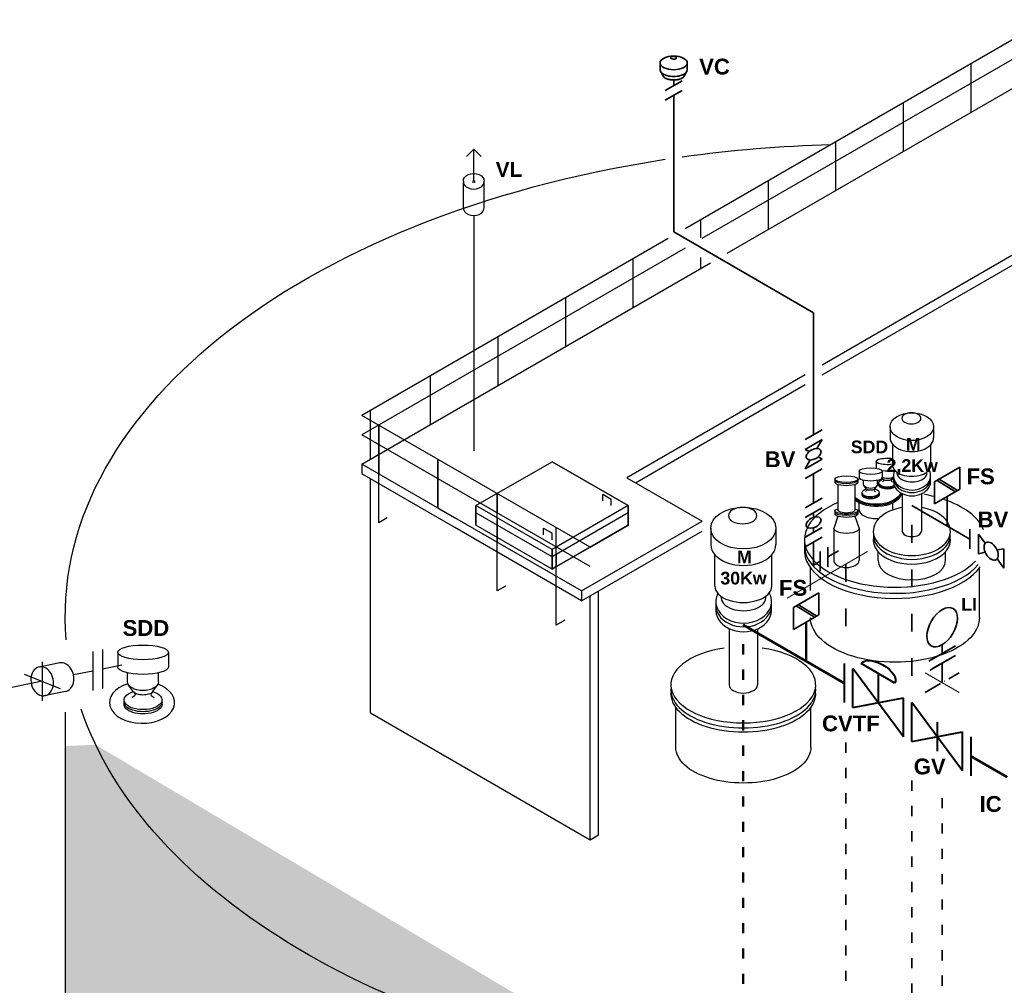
# Model space of a CAD drawing. Header units: millimetres. Extents: x 222 to 2461, y -1493 to 72.
# Tile 23 of 27: x 1426 to 1659, y -156 to 72. Entities that reach past the tile are written whole.
import ezdxf

# ---------------------------------------------------------------- set-up
doc = ezdxf.new("R2010")
doc.units = ezdxf.units.MM
doc.linetypes.add('ACAD_ISO03W100', pattern=[30, 12, -18])
doc.linetypes.add('ACAD_ISO10W100', pattern=[18, 12, -3, 0, -3])
for name, color, linetype, lineweight in [('Achsen', 253, 'ACAD_ISO10W100', 15), ('Armatur-Entleerung', 7, 'Continuous', 30), ('Armaturen-Auslagerung', 7, 'Continuous', 40), ('Armaturenbezeichnung I', 7, 'Continuous', 15), ('Auslagerung', 1, 'Continuous', 50), ('Entleerung', 74, 'Continuous', 35), ('Symbole_70', 7, 'Continuous', 35), ('Text', 7, 'Continuous', 18)]:
    doc.layers.add(name, color=color, linetype=linetype, lineweight=lineweight)
doc.layers.add('effekte', color=7, linetype='Continuous')
doc.layers.add('gebäude', color=8, linetype='Continuous')

msp = doc.modelspace()

# ---------------------------------------------------------------- hatches: boundary and pattern name
at = {"layer": 'effekte'}
h = msp.add_hatch(color=253, dxfattribs=at)
h.set_gradient(color1=(156, 156, 156), rotation=30, tint=1, name='CURVED')
edge = h.paths.add_edge_path()
edge.add_ellipse((1626.68, -291.93), major_axis=(-190, 0), ratio=0.588376, start_angle=360, end_angle=422.0567)
edge.add_ellipse((1626.68, -291.93), major_axis=(190, 0), ratio=0.588376, start_angle=240.3863, end_angle=310.0953)
edge.add_ellipse((1626.68, -291.93), major_axis=(190, 0), ratio=0.588376, start_angle=-49.9047, end_angle=0)
edge.add_line((1816.68, -291.93), (1816.68, -69.08))
edge.add_ellipse((1626.68, -69.08), major_axis=(-190, 0), ratio=0.588376, start_angle=130.0953, end_angle=180, ccw=False)
edge.add_line((1749.05, -154.59), (1749.05, -335.9))
edge.add_ellipse((1626.68, -250.38), major_axis=(190, 0), ratio=0.588376, start_angle=243.6636, end_angle=310.0953, ccw=False)
edge.add_line((1542.39, -350.57), (1542.39, -169.26))
edge.add_ellipse((1626.68, -69.08), major_axis=(-190, 0.08), ratio=0.588517, start_angle=375.841, end_angle=423.6785, ccw=False)
edge.add_line((1443.88, -99.52), (1436.68, -99.79))
edge.add_line((1436.68, -99.79), (1436.68, -291.93))

# ---------------------------------------------------------------- linework, layer by layer
at = {"layer": 'Achsen', "lineweight": 15}
for p, q in [((1533.72, 33.62), (1533.09, 33.98)), ((1533.09, 33.62), (1533.72, 33.98))]:
    msp.add_line(p, q, dxfattribs=at)
at = {"layer": 'Achsen'}
msp.add_line((1648.31, -87.1), (1640.31, -82.49), dxfattribs=at)
at = {"layer": 'Armatur-Entleerung'}
for p, q in [((1530.94, 27.46), (1530.94, 33.71)), ((1535.87, 27.65), (1535.87, 33.71))]:
    msp.add_line(p, q, dxfattribs=at)
at = {"layer": 'Armatur-Entleerung', "extrusion": (0, 0, -1)}
msp.add_ellipse((1533.4, 33.99), major_axis=(-2.47, 0), ratio=0.707107, start_param=6.229713, end_param=9.478251, dxfattribs=at)
at = {"layer": 'Armatur-Entleerung'}
for centre in [(1533.4, 33.8), (1533.4, 27.55)]:
    msp.add_ellipse(centre, major_axis=(-2.47, 0), ratio=0.707107, start_param=6.229713, end_param=9.478251, dxfattribs=at)
at = {"layer": 'Armaturen-Auslagerung', "lineweight": 35, "ltscale": 0.35}
for p, q in [((1609.13, -67), (1615.13, -63.54)), ((1615.13, -63.54), (1615.13, -68.73)), ((1609.13, -72.2), (1609.13, -67)), ((1614.12, -69.31), (1609.75, -66.64)), ((1614.6, -69.04), (1610.26, -66.35)), ((1615.13, -68.73), (1609.13, -72.2))]:
    msp.add_line(p, q, dxfattribs=at)
at = {"layer": 'Armaturen-Auslagerung'}
for p, q in [((1621.13, -80.28), (1621.13, -89.52)), ((1623.13, -90.67), (1623.13, -81.43)), ((1635.13, -97.6), (1623.13, -81.43)), ((1633.13, -84.9), (1625.13, -80.28)), ((1629.13, -82.59), (1629.13, -89.52)), ((1623.13, -90.67), (1635.13, -88.36)), ((1635.13, -97.6), (1635.13, -88.36)), ((1649.13, -105.68), (1637.13, -89.52)), ((1637.13, -98.75), (1637.13, -89.52)), ((1643.13, -94.17), (1643.13, -101.03)), ((1637.13, -98.75), (1649.13, -96.44)), ((1649.13, -105.68), (1649.13, -96.44)), ((1651.13, -97.6), (1651.13, -106.84))]:
    msp.add_line(p, q, dxfattribs=at)
at = {"layer": 'Armaturen-Auslagerung', "extrusion": (3.08149e-33, 6.12303e-17, -1)}
msp.add_ellipse((1629.13, -82.59), major_axis=(4, -2.31), ratio=0.5, start_param=3.141593, end_param=6.283185, dxfattribs=at)
at = {"layer": 'Armaturenbezeichnung I'}
msp.add_line((1626.66, -53.78), (1607.61, -64.78), dxfattribs=at)
at = {"layer": 'Auslagerung'}
for p, q in [((1621.13, -84.9), (1597.23, -71.1)), ((1612.13, -79.7), (1612.13, -70.46)), ((1659.71, -107.17), (1651.13, -102.22))]:
    msp.add_line(p, q, dxfattribs=at)
at = {"layer": 'Auslagerung', "linetype": 'ACAD_ISO03W100', "ltscale": 0.2}
msp.add_line((1597.23, -75.72), (1597.23, -179.53), dxfattribs=at)
at = {"layer": 'Entleerung'}
for p, q in [((1645.47, -47.68), (1645.47, -40.75)), ((1650.9, -50.81), (1637.13, -42.86))]:
    msp.add_line(p, q, dxfattribs=at)
at = {"layer": 'Entleerung', "linetype": 'ACAD_ISO03W100', "ltscale": 0.35}
msp.add_line((1637.13, -47.48), (1637.13, -86.05), dxfattribs=at)
at = {"layer": 'Entleerung', "linetype": 'ACAD_ISO03W100', "ltscale": 0.2}
msp.add_line((1637.13, -107.99), (1637.13, -180.73), dxfattribs=at)
at = {"layer": 'gebäude'}
for p, q in [((1669.17, 72.14), (1583.44, 22.64)), ((1669.17, 67.52), (1587.44, 20.33)), ((1651.17, 50.2), (1651.17, 61.75)), ((1593.44, 16.87), (1669.17, 60.59)), ((1635.17, 40.96), (1635.17, 52.51)), ((1619.17, 31.72), (1619.17, 43.27)), ((1533.4, 41.48), (1531.66, 39.74)), ((1533.4, 33.8), (1533.4, 41.48)), ((1533.4, 41.48), (1535.15, 39.74)), ((1603.17, 22.49), (1603.17, 34.03)), ((1533.4, 25.81), (1533.4, -29.91)), ((1678.96, 26.79), (1615.88, -9.63)), ((1587.17, 20.49), (1587.17, 24.8)), ((1615.88, -11.93), (1678.96, 24.48)), ((1579.44, 20.33), (1506.93, -21.53)), ((1583.44, 18.02), (1506.93, -26.15)), ((1506.93, -33.08), (1589.44, 14.56)), ((1571.18, 4.01), (1571.18, 15.56)), ((1587.17, 13.25), (1587.17, 15.87)), ((1555.18, -5.23), (1555.18, 6.32)), ((1539.18, -14.46), (1539.18, -2.92)), ((1523.18, -23.7), (1523.18, -12.15)), ((1611.88, -11.93), (1569.66, -36.31)), ((1571.66, -37.47), (1611.88, -14.24)), ((1508.93, -31.93), (1508.93, -20.38)), ((1560.93, -52.71), (1506.93, -21.53)), ((1510.93, -23.84), (1510.93, -35.39)), ((1510.93, -46.94), (1510.93, -23.84)), ((1560.93, -57.33), (1506.93, -26.15)), ((1510.93, -30.77), (1510.93, -35.39)), ((1510.93, -35.39), (1510.93, -30.77)), ((1524.93, -31.93), (1524.93, -43.47)), ((1524.93, -36.54), (1524.93, -31.93)), ((1524.93, -31.93), (1524.93, -36.54)), ((1533.93, -42.9), (1551.93, -32.5)), ((1551.93, -32.5), (1569.93, -42.9)), ((1569.93, -42.9), (1551.93, -32.5)), ((1528.93, -45.78), (1506.93, -33.08)), ((1506.93, -33.08), (1506.93, -35.39)), ((1528.93, -48.09), (1506.93, -35.39)), ((1508.93, -91.97), (1508.93, -36.54)), ((1524.93, -43.47), (1524.93, -36.54)), ((1524.93, -36.54), (1524.93, -43.47)), ((1569.66, -36.31), (1587.5, -46.61)), ((1538.93, -63.1), (1538.93, -40.01)), ((1538.93, -51.56), (1538.93, -40.01)), ((1538.93, -40.01), (1538.93, -44.63)), ((1538.93, -44.63), (1538.93, -40.01)), ((1563.93, -41.74), (1563.93, -40.17)), ((1563.93, -40.17), (1565.93, -41.33)), ((1565.93, -42.9), (1565.93, -41.33)), ((1524.93, -43.47), (1528.93, -45.78)), ((1551.93, -53.29), (1533.93, -42.9)), ((1533.93, -47.51), (1533.93, -42.9)), ((1533.93, -47.51), (1533.93, -42.9)), ((1533.93, -42.9), (1533.93, -44.6)), ((1569.93, -42.9), (1551.93, -53.29)), ((1569.93, -42.9), (1569.93, -47.51)), ((1569.93, -44.6), (1569.93, -42.9)), ((1512.93, -45.78), (1510.93, -46.94)), ((1558.93, -63.1), (1528.93, -45.78)), ((1551.93, -54.99), (1533.93, -44.6)), ((1533.93, -44.6), (1533.93, -47.51)), ((1538.93, -45.78), (1538.93, -44.63)), ((1538.93, -47.49), (1538.93, -45.78)), ((1538.93, -45.78), (1538.93, -47.49)), ((1569.93, -44.6), (1551.93, -54.99)), ((1558.93, -63.1), (1587.5, -46.61)), ((1569.93, -47.51), (1569.93, -44.6)), ((1558.93, -65.41), (1528.93, -48.09)), ((1551.93, -57.91), (1533.93, -47.51)), ((1538.93, -47.49), (1538.93, -50.4)), ((1538.93, -50.4), (1538.93, -47.49)), ((1549.93, -49.82), (1549.93, -48.25)), ((1549.93, -48.25), (1551.93, -49.41)), ((1569.93, -47.51), (1551.93, -57.91)), ((1552.93, -71.19), (1552.93, -48.09)), ((1552.93, -59.64), (1552.93, -48.09)), ((1552.93, -52.71), (1552.93, -48.09)), ((1558.93, -65.41), (1587.5, -48.92)), ((1560.93, -52.71), (1569.93, -47.51)), ((1538.93, -51.56), (1538.93, -50.4)), ((1538.93, -50.4), (1538.93, -51.56)), ((1551.93, -50.98), (1551.93, -49.41)), ((1551.93, -53.29), (1551.93, -57.91)), ((1551.93, -54.99), (1551.93, -53.29)), ((1551.93, -53.29), (1551.93, -54.99)), ((1552.93, -54.42), (1552.93, -52.71)), ((1556.93, -55.02), (1560.93, -52.71)), ((1551.93, -57.91), (1551.93, -54.99)), ((1551.93, -54.99), (1551.93, -57.91)), ((1552.93, -57.33), (1552.93, -54.42)), ((1552.93, -54.42), (1552.93, -57.33)), ((1552.93, -57.33), (1556.93, -55.02)), ((1552.93, -57.33), (1551.93, -57.91)), ((1551.93, -57.91), (1552.93, -57.33)), ((1552.93, -59.64), (1552.93, -57.33)), ((1540.93, -61.95), (1538.93, -63.1)), ((1558.93, -63.1), (1558.93, -65.41)), ((1560.93, -121.99), (1560.93, -64.26)), ((1562.93, -120.84), (1562.93, -63.1)), ((1554.93, -70.03), (1552.93, -71.19)), ((1435.36, -80.12), (1430.53, -81.1)), ((1436.73, -86.91), (1431.21, -88.03)), ((1436.68, -91.82), (1436.68, -291.93)), ((1436.68, -91.82), (1436.68, -291.93)), ((1508.93, -91.97), (1560.93, -121.99)), ((1560.93, -121.99), (1562.93, -120.84))]:
    msp.add_line(p, q, dxfattribs=at)
at = {"layer": 'gebäude', "ltscale": 0.35}
for p, q in [((1631.98, -24.22), (1631.98, -26.82)), ((1642.28, -24.22), (1642.28, -26.82)), ((1632.63, -33.36), (1632.63, -28.42)), ((1641.63, -33.36), (1641.63, -28.42)), ((1628.65, -32.43), (1628.65, -33.99)), ((1624.67, -34.73), (1624.67, -36.29)), ((1630.07, -34.73), (1630.07, -36.29)), ((1633.01, -34.67), (1633.01, -34.61)), ((1618.93, -36.63), (1618.93, -37.4)), ((1624.33, -36.63), (1624.33, -37.4)), ((1625.71, -37.85), (1625.71, -36.91)), ((1629.02, -37.85), (1629.02, -36.91)), ((1630.33, -36.64), (1630.08, -36.27)), ((1632.38, -36.64), (1632.79, -36.05)), ((1619.63, -37.92), (1619.63, -43.92)), ((1623.63, -37.92), (1623.63, -43.92)), ((1626.34, -38.94), (1625.83, -38.21)), ((1628.39, -38.94), (1628.9, -38.21)), ((1634.88, -40.07), (1634.88, -48.94)), ((1639.38, -40.12), (1639.38, -48.94)), ((1618.93, -44.14), (1618.93, -44.91)), ((1624.33, -44.14), (1624.33, -44.91)), ((1624.67, -43.73), (1624.67, -42.24)), ((1632.67, -43.73), (1632.67, -42.24)), ((1619.63, -45.43), (1618.63, -48.32)), ((1623.63, -45.43), (1624.63, -48.32)), ((1589.51, -48.23), (1589.51, -52.13)), ((1604.96, -48.23), (1604.96, -52.13)), ((1618.63, -48.32), (1618.63, -55.82)), ((1624.63, -48.32), (1624.63, -55.82)), ((1590.48, -61.94), (1590.48, -54.53)), ((1603.98, -61.94), (1603.98, -54.53)), ((1629.13, -55.87), (1629.13, -53.82)), ((1645.13, -55.87), (1645.13, -53.82)), ((1613.13, -62.96), (1613.13, -57.62)), ((1653.13, -69.4), (1653.13, -57.62)), ((1593.86, -72.01), (1593.86, -85.32)), ((1600.61, -72.08), (1600.61, -85.32)), ((1443.24, -77.44), (1443.24, -86.68)), ((1445.5, -76.98), (1445.5, -86.22)), ((1449.09, -77.64), (1449.09, -81.11)), ((1461.09, -77.64), (1461.09, -81.11)), ((1431.21, -79.87), (1431.21, -89.11)), ((1450.1, -80.67), (1445.5, -81.6)), ((1443.24, -82.06), (1438.64, -82.99)), ((1451.42, -84.57), (1451.42, -82.48)), ((1458.77, -84.57), (1458.77, -82.48)), ((1431.21, -84.49), (1419.95, -86.77)), ((1452.82, -87), (1451.68, -85.36)), ((1457.36, -87), (1458.5, -85.36)), ((1581.23, -100.1), (1581.23, -90.68)), ((1613.23, -100.1), (1613.23, -90.68))]:
    msp.add_line(p, q, dxfattribs=at)
at = {"layer": 'gebäude', "linetype": 'ACAD_ISO03W100', "lineweight": 25}
msp.add_line((1426.93, -82.77), (1435.5, -86.22), dxfattribs=at)
at = {"layer": 'gebäude', "extrusion": (-9.8418e-33, 6.12303e-17, -1)}
for start_param, end_param in [(1.337305, 1.52487), (-0.050227, 1.315608)]:
    msp.add_ellipse((1626.68, -69.08), major_axis=(-190, 0.04), ratio=0.588282, start_param=start_param, end_param=end_param, dxfattribs=at)
at = {"layer": 'gebäude', "ltscale": 0.35}
for centre, major_axis in [((1637.13, -24.22), (-5.15, 0)), ((1597.24, -48.23), (-7.72, 0))]:
    msp.add_ellipse(centre, major_axis=major_axis, ratio=0.639035, dxfattribs=at)
at = {"layer": 'gebäude', "ltscale": 0.35, "extrusion": (-1.01969e-32, 6.12303e-17, -1)}
for centre, major_axis in [((1637.02, -22.23), (2.25, 0)), ((1597.07, -45.25), (3.37, 0))]:
    msp.add_ellipse(centre, major_axis=major_axis, ratio=0.57735, dxfattribs=at)
at = {"layer": 'gebäude', "ltscale": 0.35}
for centre, major_axis, ratio, start_param, end_param in [((1637.13, -26.82), (-5.15, 0), 0.639035, 6.282614, 9.424778), ((1637.18, -35.77), (-4.41, 0), 0.777736, 5.903077, 9.829629), ((1637.13, -33.36), (-4.5, 0), 0.57735, 0, 3.141593), ((1637.16, -35.14), (-3.55, 0), 0.595171, 6.20869, 9.519177), ((1637.18, -37.15), (-4.41, 0), 0.777736, 6.168705, 9.539258), ((1637.18, -36.36), (-4.41, 0), 0.777736, 6.19648, 9.511483), ((1633.13, -50.92), (-21.43, 0), 0.526504, 10.544279, 10.662708), ((1633.13, -50.92), (-21.43, 0), 0.526504, 9.627953, 10.439191), ((1633.13, -50.92), (-21.43, 0), 0.526504, 5.393359, 8.954941), ((1637.13, -48.94), (-9.13, 0), 0.632477, 4.96144, 10.746523), ((1637.13, -48.94), (2.25, 0), 0.57735, 3.141593, 6.283185), ((1637.13, -50.96), (-9.13, 0), 0.632477, 6.185774, 9.52219), ((1637.13, -49.84), (-9.13, 0), 0.632477, 6.205579, 9.502385), ((1597.23, -52.13), (-7.72, 0), 0.639035, 6.282614, 9.424778), ((1633.13, -52.38), (-21.43, 0), 0.526504, 6.21841, 9.01916), ((1633.13, -53.56), (-21.43, 0), 0.526504, -0.052256, 2.798489), ((1621.63, -55.82), (3, 0), 0.57735, 3.141593, 6.283185), ((1637.13, -55.87), (8, 0), 0.57735, 3.141593, 6.283185), ((1597.23, -61.94), (-6.75, 0), 0.57735, 0, 3.141593), ((1597.31, -65.56), (-6.61, 0), 0.777736, 5.903077, 9.829629), ((1597.28, -64.62), (-5.32, 0), 0.595171, 6.20869, 9.519177), ((1597.31, -67.62), (-6.61, 0), 0.777736, 6.168705, 9.539258), ((1597.31, -66.45), (-6.61, 0), 0.777736, 6.19648, 9.511483), ((1597.23, -85.32), (-17.15, 0), 0.526504, 4.977942, 10.730021), ((1454.85, -89.5), (-7.72, 0), 0.639035, 5.159014, 10.486548), ((1597.23, -86.49), (-17.15, 0), 0.526504, 6.21841, 9.489553), ((1597.23, -85.32), (3.37, 0), 0.57735, 3.141593, 6.283185), ((1597.23, -87.43), (-17.15, 0), 0.526504, -0.052256, 3.193849)]:
    msp.add_ellipse(centre, major_axis=major_axis, ratio=ratio, start_param=start_param, end_param=end_param, dxfattribs=at)
at = {"layer": 'gebäude', "ltscale": 0.35, "extrusion": (-1.01969e-32, 6.12303e-17, -1)}
for centre, major_axis, ratio, start_param, end_param in [((1631.35, -32.43), (2.7, 0), 0.288675, 7.361817, 11.487739), ((1627.37, -34.73), (2.7, 0), 0.288675, 3.141593, 9.424778), ((1631.35, -33.99), (2.7, 0), 0.288675, 7.124544, 8.347588), ((1621.63, -36.63), (2.7, 0), 0.288675, 3.141593, 9.424778), ((1621.63, -36.96), (2.7, 0), 0.288675, 6.351757, 9.356206), ((1628.67, -39.11), (6, 0), 0.57735, 10.187301, 10.284534), ((1627.37, -36.29), (2.7, 0), 0.288675, 6.283185, 9.424778), ((1631.35, -37.5), (2.02, 0), 0.509175, 6.940316, 10.455455), ((1631.35, -37.5), (2.02, 0), 0.509175, 5.234682, 5.684995), ((1628.67, -39.11), (6, 0), 0.57735, 5.399798, 5.501213), ((1621.63, -37.4), (2.7, 0), 0.288675, 6.283185, 9.424778), ((1627.37, -39.8), (2.02, 0), 0.509175, 5.234682, 10.455455), ((1631.35, -37.96), (2.02, 0), 0.509175, 6.802132, 9.540133), ((1631.35, -37.72), (2.02, 0), 0.509175, 6.880357, 9.531428), ((1628.67, -39.11), (6, 0), 0.57735, 6.506688, 8.850827), ((1628.67, -39.37), (6, 0), 0.57735, 6.443118, 8.850827), ((1628.67, -39.66), (6, 0), 0.57735, 6.368467, 8.850827), ((1627.37, -40.02), (2.02, 0), 0.509175, 6.176535, 9.531428), ((1627.37, -40.26), (2.02, 0), 0.509175, 6.16783, 9.540133), ((1621.63, -44.14), (2.7, 0), 0.288675, 5.546561, 10.161402), ((1621.63, -43.92), (2, 0), 0.363114, 0, 3.141593), ((1628.67, -43.73), (4, 0), 0.57735, 7.706157, 9.424778), ((1628.67, -43.73), (4, 0), 0.57735, 6.283185, 6.359735), ((1621.63, -44.91), (2.7, 0), 0.288675, 6.283185, 9.424778), ((1621.63, -44.47), (2.7, 0), 0.288675, 6.351757, 9.356206), ((1455.09, -77.64), (6, 0), 0.288675, 3.141593, 9.424778), ((1455.09, -81.11), (-6, 0), 0.288675, 3.141593, 6.283185), ((1455.09, -84.57), (-3.67, 0), 0.57735, 3.141593, 6.283185)]:
    msp.add_ellipse(centre, major_axis=major_axis, ratio=ratio, start_param=start_param, end_param=end_param, dxfattribs=at)
at = {"layer": 'gebäude', "ltscale": 0.35, "extrusion": (-9.14634e-33, 6.12303e-17, -1)}
for centre, start_param, end_param in [((1631.35, -35.55), 6.807152, 8.747222), ((1627.37, -37.85), 6.283185, 9.424778)]:
    msp.add_ellipse(centre, major_axis=(1.65, 0), ratio=0.57735, start_param=start_param, end_param=end_param, dxfattribs=at)
at = {"layer": 'gebäude', "ltscale": 0.35, "extrusion": (-1.20818e-32, 6.12303e-17, -1)}
msp.add_ellipse((1621.63, -48.32), major_axis=(3, 0), ratio=0.386365, start_param=0, end_param=3.141593, dxfattribs=at)
at = {"layer": 'gebäude', "ltscale": 0.35, "extrusion": (-1.32457e-32, 6.12303e-17, -1)}
for centre, major_axis, ratio, start_param, end_param in [((1633.13, -69.4), (20, 0), 0.52915, 0, 3.141597), ((1455.09, -88.9), (4.5, 0), 0.509175, -1.048503, 4.172269), ((1597.23, -100.1), (16, 0), 0.52915, 0, 3.141597)]:
    msp.add_ellipse(centre, major_axis=major_axis, ratio=ratio, start_param=start_param, end_param=end_param, dxfattribs=at)
at = {"layer": 'gebäude'}
for centre, major_axis, start_param, end_param in [((1431.21, -84.49), (-0.69, 3.4), -1.570796, 0.64727), ((1436.04, -83.52), (-0.69, 3.4), -3.141593, 0), ((1431.21, -84.49), (0.69, -3.4), 3.788862, 7.853982)]:
    msp.add_ellipse(centre, major_axis=major_axis, ratio=0.763787, start_param=start_param, end_param=end_param, dxfattribs=at)
at = {"layer": 'gebäude', "ltscale": 0.35, "extrusion": (-1.05471e-32, 6.12303e-17, -1)}
msp.add_ellipse((1455.09, -89.92), major_axis=(-4.5, 0), ratio=0.509175, start_param=3.026238, end_param=6.39854, dxfattribs=at)
at = {"layer": 'gebäude', "ltscale": 0.35, "extrusion": (-1.3946e-32, 6.12303e-17, -1)}
msp.add_ellipse((1455.09, -89.39), major_axis=(-4.5, 0), ratio=0.509175, start_param=3.034943, end_param=6.389835, dxfattribs=at)
at = {"layer": 'gebäude', "extrusion": (-8.64863e-33, 6.12303e-17, -1)}
msp.add_ellipse((1626.68, -69.08), major_axis=(-190, 0.08), ratio=0.588517, start_param=-1.365518, end_param=-0.198721, dxfattribs=at)
at = {"layer": 'gebäude', "ltscale": 0.35}
for points in [[(1630.33, -36.64), (1630.51, -36.94), (1630.17, -37.23)], [(1632.38, -36.64), (1632.2, -36.94), (1632.54, -37.23)], [(1626.34, -38.94), (1626.52, -39.24), (1626.18, -39.53)], [(1628.39, -38.94), (1628.21, -39.24), (1628.55, -39.53)], [(1452.82, -87), (1453.22, -87.67), (1452.46, -88.31)], [(1457.36, -87), (1456.97, -87.67), (1457.72, -88.31)]]:
    msp.add_spline(points, degree=3, dxfattribs=at)
for points in [[(1632.38, -36.64), (1632.37, -36.65), (1632.36, -36.67), (1632.33, -36.7), (1632.3, -36.72), (1632.25, -36.76), (1632.21, -36.78), (1632.11, -36.83), (1632.03, -36.86), (1631.86, -36.92), (1631.76, -36.94), (1631.55, -36.97), (1631.45, -36.97), (1631.23, -36.97), (1631.13, -36.96), (1630.92, -36.93), (1630.83, -36.91), (1630.65, -36.85), (1630.58, -36.82), (1630.47, -36.76), (1630.43, -36.73), (1630.36, -36.68), (1630.35, -36.66), (1630.33, -36.64), (1630.33, -36.64), (1630.33, -36.64)], [(1628.39, -38.94), (1628.38, -38.95), (1628.37, -38.97), (1628.34, -39), (1628.31, -39.02), (1628.26, -39.06), (1628.23, -39.08), (1628.12, -39.13), (1628.04, -39.17), (1627.87, -39.22), (1627.77, -39.24), (1627.57, -39.27), (1627.46, -39.28), (1627.24, -39.27), (1627.14, -39.27), (1626.93, -39.23), (1626.84, -39.21), (1626.67, -39.16), (1626.59, -39.12), (1626.48, -39.06), (1626.44, -39.03), (1626.38, -38.98), (1626.36, -38.96), (1626.35, -38.95), (1626.34, -38.95), (1626.34, -38.94)], [(1457.36, -87), (1457.35, -87.02), (1457.32, -87.05), (1457.25, -87.12), (1457.2, -87.17), (1457.08, -87.25), (1457, -87.3), (1456.77, -87.42), (1456.6, -87.49), (1456.21, -87.61), (1455.99, -87.66), (1455.54, -87.72), (1455.3, -87.74), (1454.82, -87.73), (1454.58, -87.71), (1454.13, -87.64), (1453.92, -87.59), (1453.54, -87.47), (1453.37, -87.4), (1453.12, -87.26), (1453.03, -87.2), (1452.89, -87.09), (1452.85, -87.04), (1452.82, -87), (1452.82, -87), (1452.82, -87)]]:
    msp.add_open_spline(points, degree=3, knots=[0.383497, 0.383497, 0.383497, 0.383497, 0.534506, 0.534506, 0.685516, 0.685516, 0.836525, 0.836525, 1.085214, 1.085214, 1.333903, 1.333903, 1.582592, 1.582592, 1.831281, 1.831281, 2.07997, 2.07997, 2.328659, 2.328659, 2.53555, 2.53555, 2.742442, 2.742442, 2.758096, 2.758096, 2.758096, 2.758096], dxfattribs=at)
at = {"layer": 'Symbole_70', "ltscale": 0.35}
for p, q in [((1577.51, 61.92), (1577.51, 60.3)), ((1583.97, 61.92), (1583.97, 60.3)), ((1578.33, 58.66), (1577.68, 59.79)), ((1583.15, 58.66), (1583.8, 59.79)), ((1578.74, 55.38), (1582.74, 57.69)), ((1580.74, 56.54), (1580.74, 57.88)), ((1578.74, 53.07), (1582.74, 55.38)), ((1580.74, 21.89), (1580.74, 54.23)), ((1613.88, 2.76), (1580.74, 21.89)), ((1613.88, -26.11), (1613.88, 2.76)), ((1611.88, -27.26), (1615.88, -24.95)), ((1611.88, -29.57), (1615.88, -27.26)), ((1615.88, -27.26), (1614.67, -29.36)), ((1611.88, -29.57), (1612.8, -30.1)), ((1611.88, -34.19), (1615.88, -31.88)), ((1613.09, -32.09), (1611.88, -34.19)), ((1614.96, -31.35), (1615.88, -31.88)), ((1611.88, -36.5), (1615.88, -34.19)), ((1613.88, -42.27), (1613.88, -35.34)), ((1611.88, -43.43), (1615.88, -41.12)), ((1611.88, -45.74), (1615.88, -43.43)), ((1613.88, -45.65), (1613.88, -44.58)), ((1611.88, -50.36), (1615.88, -48.05)), ((1613.88, -49.2), (1613.88, -48.13)), ((1611.88, -52.66), (1615.88, -50.36)), ((1613.88, -56.97), (1613.88, -51.51)), ((1617.21, -52.74), (1617.21, -57.36)), ((1617.21, -55.05), (1619.75, -53.58)), ((1615.44, -53.76), (1615.44, -58.38)), ((1613.88, -56.97), (1615.44, -56.07)), ((1641.16, -79.69), (1647.46, -76.05)), ((1644.31, -77.87), (1644.31, -75.81)), ((1647.46, -78.36), (1641.46, -81.82)), ((1642.04, -81.49), (1647.46, -78.36)), ((1644.31, -80.18), (1644.31, -84.8))]:
    msp.add_line(p, q, dxfattribs=at)
at = {"layer": 'Symbole_70', "lineweight": 35, "ltscale": 0.35}
for p, q in [((1642.47, -37.28), (1648.47, -33.82)), ((1648.47, -33.82), (1648.47, -39.02)), ((1642.47, -42.48), (1642.47, -37.28)), ((1647.47, -39.6), (1643.1, -36.92)), ((1647.94, -39.32), (1643.61, -36.63)), ((1648.47, -39.02), (1642.47, -42.48)), ((1650.9, -48.5), (1650.9, -53.12))]:
    msp.add_line(p, q, dxfattribs=at)
at = {"layer": 'Symbole_70'}
for p, q in [((1654.5, -51.8), (1652.9, -49.65)), ((1652.9, -54.27), (1652.9, -49.65)), ((1657.31, -53.34), (1658.9, -53.12)), ((1658.9, -57.73), (1658.9, -53.12)), ((1652.9, -54.27), (1654.52, -53.95)), ((1658.9, -57.73), (1657.32, -55.53))]:
    msp.add_line(p, q, dxfattribs=at)
at = {"layer": 'Symbole_70', "linetype": 'ACAD_ISO03W100', "ltscale": 0.35}
msp.add_line((1621.54, -56.74), (1621.54, -77.05), dxfattribs=at)
at = {"layer": 'Symbole_70', "linetype": 'ACAD_ISO10W100', "ltscale": 0.35}
msp.add_line((1640.31, -87.1), (1648.31, -82.49), dxfattribs=at)
at = {"layer": 'Symbole_70', "linetype": 'ACAD_ISO03W100', "ltscale": 0.2}
for p, q in [((1621.54, -98.99), (1621.54, -181.62)), ((1644.31, -112.14), (1644.31, -180.42))]:
    msp.add_line(p, q, dxfattribs=at)
at = {"layer": 'Symbole_70', "ltscale": 0.35}
for centre, major_axis, ratio in [((1580.74, 61.92), (-3.23, 0), 0.5), ((1580.69, 63.14), (0.696, -0.023), 0.471797), ((1613.88, -30.73), (1.66, 0.95), 0.59479), ((1613.88, -46.89), (1.66, 0.95), 0.59479)]:
    msp.add_ellipse(centre, major_axis=major_axis, ratio=ratio, dxfattribs=at)
msp.add_ellipse((1580.74, 60.3), major_axis=(-3.23, 0), ratio=0.5, start_param=6.283185, end_param=9.424778, dxfattribs=at)
at = {"layer": 'Symbole_70', "extrusion": (2.46519e-32, 6.12303e-17, -1)}
msp.add_ellipse((1655.91, -53.67), major_axis=(-1.2, 2.04), ratio=0.57735, dxfattribs=at)
at = {"layer": 'Symbole_70', "ltscale": 0.35, "extrusion": (0, 0, -1)}
msp.add_ellipse((1644.31, -71.68), major_axis=(-2.59, -4.4), ratio=0.573604, dxfattribs=at)
at = {"layer": 'Symbole_70', "ltscale": 0.35}
msp.add_open_spline([(1578.33, 58.66), (1578.33, 58.65), (1578.33, 58.65), (1578.34, 58.63), (1578.35, 58.61), (1578.4, 58.56), (1578.43, 58.53), (1578.53, 58.44), (1578.61, 58.37), (1578.83, 58.25), (1578.96, 58.19), (1579.26, 58.08), (1579.42, 58.04), (1579.86, 57.94), (1580.15, 57.9), (1580.74, 57.87), (1581.04, 57.88), (1581.62, 57.94), (1581.9, 57.99), (1582.34, 58.12), (1582.51, 58.19), (1582.8, 58.33), (1582.92, 58.41), (1583.05, 58.52), (1583.09, 58.56), (1583.14, 58.62), (1583.15, 58.64), (1583.15, 58.66)], degree=3, knots=[6.524614, 6.524614, 6.524614, 6.524614, 6.54224, 6.54224, 6.671768, 6.671768, 6.801295, 6.801295, 7.012223, 7.012223, 7.22315, 7.22315, 7.434078, 7.434078, 7.749938, 7.749938, 8.065798, 8.065798, 8.381658, 8.381658, 8.634798, 8.634798, 8.887939, 8.887939, 9.058777, 9.058777, 9.183543, 9.183543, 9.183543, 9.183543], dxfattribs=at)

# ---------------------------------------------------------------- texts
at = {"layer": 'Text', "attachment_point": 1}
for s, insert, char_height, width in [('{\\fArial|b1|i0|c0|p34;VC}', (1586.77, 62.91), 3.7468, 8.7405), ('{\\fArial|b1|i0|c0|p34;VL}', (1538.61, 38.43), 3.5, 5.4629), ('{\\fArial|b1|i0|c0|p34;SDD}', (1622.68, -27.5), 3, 8.7405), ('\\pi2.9214;{\\fArial|b1|i0|c0|p34;M\\P\\pi-1.6328;2,2Kw}', (1632.8, -26.9), 3, 8.7405), ('{\\fArial|b1|i0|c0|p34;BV}', (1602.3, -30.04), 3.7468, 8.7405), ('{\\fArial|b1|i0|c0|p34;FS}', (1650.08, -34.1), 3.7468, 8.7405), ('{\\fArial|b1|i0|c0|p34;BV}', (1652.71, -44.29), 3.7468, 8.7405), ('\\pi2.9214;{\\fArial|b1|i0|c0|p34;M\\P\\pi-1.024;30Kw}', (1592.82, -53.56), 3, 8.7405), ('{\\fArial|b1|i0|c0|p34;FS}', (1605.68, -60.48), 3.7468, 8.7405), ('{\\fArial|b1|i0|c0|p34;LI}', (1648.84, -64.76), 3, 8.7405), ('{\\fArial|b1|i0|c0|p34;SDD}', (1450.25, -69.99), 3.7468, 8.7405), ('{\\fArial|b1|i0|c0|p34;CVTF}', (1615.87, -92.58), 3.7468, 8.7405), ('{\\fArial|b1|i0|c0|p34;GV}', (1637.58, -102.77), 3.7468, 8.7405), ('{\\fArial|b1|i0|c0|p34;IC}', (1653.16, -111.65), 3.7468, 8.7405)]:
    msp.add_mtext(s, dxfattribs=dict(at, insert=insert, char_height=char_height, width=width))

doc.saveas('drawing.dxf')
